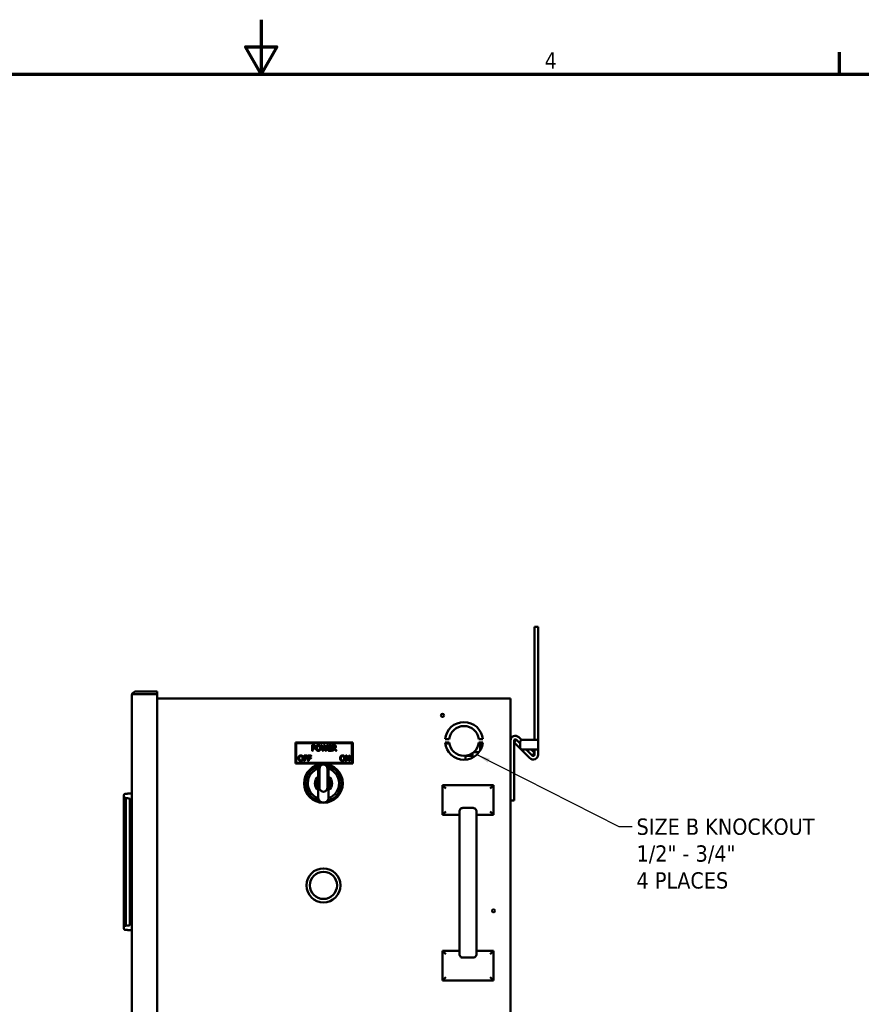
# Model space of a CAD drawing. Header units: inches. Extents: x 0 to 136, y 2 to 86.
# Tile 26 of 27: x 61 to 86, y 57 to 86. Entities that reach past the tile are written whole.
import ezdxf

# ---------------------------------------------------------------- set-up
doc = ezdxf.new("R2010")
doc.units = ezdxf.units.IN
doc.header["$LTSCALE"] = 4
doc.header["$MEASUREMENT"] = 0
for name, color, linetype, lineweight in [('Border (ANSI)', 7, 'Continuous', 70), ('Symbol (ANSI)', 7, 'Continuous', 25), ('Visible (ANSI)', 7, 'Continuous', 50)]:
    doc.layers.add(name, color=color, linetype=linetype, lineweight=lineweight)
doc.styles.add('Dimension Text', font='tahoma.ttf')
doc.styles.add('Note Text (ANSI)', font='tahoma.ttf')
doc.dimstyles.new('Default (ANSI)$7', dxfattribs={"dimscale": 4, "dimtxt": 0.12, "dimasz": 0.098425, "dimexe": 0.125, "dimexo": 0.0625, "dimgap": 0.031496, "dimtad": 0, "dimtih": 1, "dimtoh": 1, "dimrnd": 1e-08, "dimzin": 4, "dimdsep": 46, "dimtxsty": 'Note Text (ANSI)', "dimcen": 0.09, "dimdle": 0.393701, "dimclrd": 256, "dimclre": 256, "dimclrt": 256, "dimadec": 0, "dimazin": 1, "dimtfac": 1, "dimtofl": 0, "dimtmove": 0, "dimatfit": 3, "dimfxl": 1, "dimtolj": 1, "dimtzin": 4, "dimlwd": -1, "dimlwe": -1, "dimarcsym": 0})

# ---------------------------------------------------------------- blocks, each defined once
blk = doc.blocks.new('Borders Default Border')
at = {"layer": 'Border (ANSI)'}
blk.add_line((21.25, 21), (21.25, 21.16), dxfattribs=at)
at = {"layer": 'Border (ANSI)', "flags": 128}
for points in [[(17, 21.4), (17, 21), (16.8845, 21.2), (17.1155, 21.2), (17, 21)], [(0.5, 1), (0.5, 21), (33.5, 21), (33.5, 1), (0.5, 1)]]:
    blk.add_lwpolyline(points, dxfattribs=at)
at = {"layer": 'Border (ANSI)', "insert": (19.0831, 21.04), "char_height": 0.12, "attachment_point": 7, "style": 'Dimension Text'}
blk.add_mtext('4', dxfattribs=at)

msp = doc.modelspace()

# ---------------------------------------------------------------- linework, layer by layer
at = {"layer": 'Visible (ANSI)'}
for p, q in [((76.035, 67.734), (76.139, 67.734)), ((76.035, 67.734), (76.035, 67.609)), ((76.035, 64.411), (76.035, 67.609)), ((76.139, 67.734), (76.139, 67.609)), ((76.139, 64.411), (76.139, 67.609)), ((64.305, 65.831), (64.942, 65.831)), ((64.942, 65.831), (64.942, 65.757)), ((64.192, 26.546), (64.192, 65.717)), ((64.305, 65.757), (64.199, 65.757)), ((64.199, 65.757), (64.305, 65.757)), ((64.305, 65.757), (64.942, 65.757)), ((64.305, 65.757), (64.942, 65.757)), ((64.942, 26.507), (64.942, 65.757)), ((75.215, 65.631), (64.942, 65.631)), ((75.328, 65.631), (75.215, 65.631)), ((75.328, 65.631), (75.328, 26.631)), ((70.69, 64.337), (69.003, 64.337)), ((69.026, 64.314), (69.003, 64.337)), ((69.003, 64.337), (69.003, 63.712)), ((69.026, 64.314), (70.667, 64.314)), ((69.026, 63.736), (69.026, 64.314)), ((70.667, 64.314), (70.69, 64.337)), ((70.667, 64.314), (70.667, 63.736)), ((70.69, 63.712), (70.69, 64.337)), ((73.525, 64.431), (73.407, 64.431)), ((73.407, 64.331), (73.525, 64.331)), ((74.512, 64.431), (74.394, 64.431)), ((74.394, 64.331), (74.512, 64.331)), ((75.432, 64.337), (75.505, 64.411)), ((75.432, 64.389), (75.432, 62.631)), ((75.894, 63.875), (75.432, 64.337)), ((75.499, 64.417), (75.505, 64.411)), ((75.609, 64.307), (75.505, 64.411)), ((75.573, 64.491), (75.654, 64.409)), ((75.609, 64.349), (75.609, 64.189)), ((75.996, 64.411), (75.672, 64.411)), ((76.139, 64.411), (75.996, 64.411)), ((76.035, 64.411), (76.139, 64.411)), ((76.035, 64.411), (76.035, 64.411)), ((76.139, 64.411), (76.139, 64.411)), ((76.139, 64.411), (76.139, 64.126)), ((69.495, 64.098), (69.495, 64.248)), ((69.5, 64.253), (69.535, 64.253)), ((69.511, 64.093), (69.5, 64.093)), ((69.516, 64.229), (69.516, 64.175)), ((69.516, 64.147), (69.516, 64.098)), ((69.534, 64.234), (69.521, 64.234)), ((69.521, 64.17), (69.531, 64.17)), ((69.534, 64.152), (69.521, 64.152)), ((69.799, 64.096), (69.76, 64.246)), ((69.765, 64.253), (69.777, 64.253)), ((69.782, 64.249), (69.808, 64.14)), ((69.819, 64.093), (69.804, 64.093)), ((69.818, 64.14), (69.844, 64.249)), ((69.85, 64.205), (69.824, 64.096)), ((69.849, 64.253), (69.863, 64.253)), ((69.887, 64.096), (69.86, 64.205)), ((69.867, 64.249), (69.894, 64.139)), ((69.907, 64.093), (69.891, 64.093)), ((69.903, 64.139), (69.93, 64.249)), ((69.95, 64.246), (69.912, 64.096)), ((69.935, 64.253), (69.945, 64.253)), ((69.971, 64.098), (69.971, 64.248)), ((69.976, 64.253), (70.066, 64.253)), ((70.066, 64.093), (69.976, 64.093)), ((69.992, 64.229), (69.992, 64.195)), ((69.992, 64.166), (69.992, 64.117)), ((70.066, 64.234), (69.997, 64.234)), ((69.997, 64.19), (70.06, 64.19)), ((70.06, 64.171), (69.997, 64.171)), ((69.997, 64.112), (70.066, 64.112)), ((70.065, 64.185), (70.065, 64.176)), ((70.071, 64.248), (70.071, 64.239)), ((70.071, 64.107), (70.071, 64.098)), ((70.094, 64.098), (70.094, 64.248)), ((70.099, 64.253), (70.135, 64.253)), ((70.11, 64.093), (70.099, 64.093)), ((70.115, 64.229), (70.115, 64.179)), ((70.115, 64.151), (70.115, 64.098)), ((70.136, 64.234), (70.12, 64.234)), ((70.12, 64.174), (70.134, 64.174)), ((70.137, 64.156), (70.12, 64.156)), ((70.189, 64.095), (70.141, 64.154)), ((70.165, 64.157), (70.211, 64.101)), ((70.207, 64.093), (70.193, 64.093)), ((73.41, 64.309), (73.528, 64.309)), ((74.213, 64.025), (74.213, 63.902)), ((74.241, 64.046), (74.401, 64.046)), ((74.391, 64.309), (74.416, 64.309)), ((74.432, 64.091), (74.432, 64.294)), ((75.672, 64.126), (75.996, 64.126)), ((75.968, 63.948), (75.79, 64.126)), ((75.937, 64.126), (76.035, 64.028)), ((76.035, 64.028), (75.962, 63.955)), ((76.139, 64.126), (75.996, 64.126)), ((76.035, 64.126), (76.035, 64.126)), ((76.035, 64.126), (76.139, 64.126)), ((76.035, 63.976), (76.035, 64.126)), ((76.139, 64.126), (76.139, 64.126)), ((76.139, 63.976), (76.139, 64.126)), ((69.026, 63.736), (69.003, 63.712)), ((70.667, 63.736), (69.026, 63.736)), ((69.258, 63.796), (69.258, 63.946)), ((69.263, 63.951), (69.349, 63.951)), ((69.275, 63.791), (69.263, 63.791)), ((69.28, 63.927), (69.28, 63.892)), ((69.28, 63.863), (69.28, 63.796)), ((69.349, 63.932), (69.285, 63.932)), ((69.285, 63.887), (69.346, 63.887)), ((69.346, 63.868), (69.285, 63.868)), ((69.351, 63.882), (69.351, 63.873)), ((69.354, 63.946), (69.354, 63.937)), ((69.373, 63.796), (69.373, 63.946)), ((69.378, 63.951), (69.464, 63.951)), ((69.389, 63.791), (69.378, 63.791)), ((69.394, 63.927), (69.394, 63.892)), ((69.394, 63.863), (69.394, 63.796)), ((69.464, 63.932), (69.399, 63.932)), ((69.399, 63.887), (69.461, 63.887)), ((69.461, 63.868), (69.399, 63.868)), ((69.466, 63.882), (69.466, 63.873)), ((69.469, 63.946), (69.469, 63.937)), ((70.484, 63.796), (70.484, 63.946)), ((70.489, 63.951), (70.511, 63.951)), ((70.499, 63.791), (70.489, 63.791)), ((70.504, 63.908), (70.504, 63.796)), ((70.574, 63.794), (70.514, 63.911)), ((70.516, 63.948), (70.569, 63.843)), ((70.594, 63.791), (70.578, 63.791)), ((70.579, 63.845), (70.579, 63.946)), ((70.584, 63.951), (70.594, 63.951)), ((70.599, 63.946), (70.599, 63.796)), ((70.667, 63.736), (70.69, 63.712)), ((74.004, 63.945), (74.004, 63.829)), ((74.213, 63.945), (74.004, 63.945)), ((74.213, 63.902), (74.238, 63.902)), ((74.213, 63.902), (74.213, 63.888)), ((69.003, 63.712), (70.69, 63.712)), ((69.674, 63.566), (69.674, 63.567)), ((69.674, 63.567), (69.674, 63.566)), ((69.678, 63.567), (69.674, 63.567)), ((69.675, 63.553), (69.695, 63.553)), ((69.689, 63.307), (69.675, 63.553)), ((69.675, 63.332), (69.675, 63.553)), ((69.695, 63.553), (69.706, 63.355)), ((69.71, 63.564), (69.71, 63.005)), ((69.946, 63.005), (69.946, 63.564)), ((69.95, 63.355), (69.95, 63.564)), ((69.95, 63.355), (69.961, 63.553)), ((69.961, 63.553), (69.961, 63.564)), ((69.961, 63.553), (69.981, 63.553)), ((69.981, 63.553), (69.967, 63.307)), ((69.978, 63.567), (69.981, 63.567)), ((69.981, 63.567), (69.981, 63.566)), ((69.981, 63.566), (69.981, 63.567)), ((69.981, 63.553), (69.981, 63.332)), ((69.675, 63.29), (69.675, 63.332)), ((69.675, 62.972), (69.675, 63.29)), ((69.706, 63.355), (69.71, 63.355)), ((69.946, 63.355), (69.95, 63.355)), ((69.981, 63.332), (69.981, 63.29)), ((69.981, 63.29), (69.981, 62.972)), ((69.675, 62.931), (69.675, 62.972)), ((69.981, 62.972), (69.981, 62.931)), ((73.328, 63.081), (74.828, 63.081)), ((73.328, 62.206), (73.328, 63.081)), ((73.428, 62.981), (73.328, 63.081)), ((74.728, 62.981), (74.828, 63.081)), ((74.828, 63.081), (74.828, 62.206)), ((63.954, 62.768), (63.954, 62.752)), ((63.954, 62.752), (63.954, 62.733)), ((63.954, 62.733), (63.954, 62.702)), ((63.954, 58.944), (63.954, 62.702)), ((64.013, 62.71), (64.013, 58.937)), ((64.192, 62.831), (64.133, 62.831)), ((64.133, 62.673), (64.133, 58.973)), ((75.432, 62.631), (75.328, 62.631)), ((73.428, 62.306), (73.328, 62.206)), ((73.828, 62.307), (73.828, 62.206)), ((74.228, 62.408), (73.928, 62.408)), ((74.328, 62.307), (74.328, 62.206)), ((74.728, 62.306), (74.828, 62.206)), ((73.828, 62.206), (73.328, 62.206)), ((73.828, 62.206), (73.828, 61.016)), ((74.828, 62.206), (74.328, 62.206)), ((74.328, 61.016), (74.328, 62.206)), ((73.828, 61.016), (73.828, 59.397)), ((74.328, 59.397), (74.328, 61.016)), ((73.828, 59.397), (73.828, 58.206)), ((74.328, 58.206), (74.328, 59.397)), ((63.954, 58.944), (63.954, 58.913)), ((63.954, 58.913), (63.954, 58.894)), ((63.954, 58.894), (63.954, 58.878)), ((64.192, 58.815), (64.133, 58.815)), ((73.328, 58.206), (73.828, 58.206)), ((73.328, 57.331), (73.328, 58.206)), ((73.428, 58.106), (73.328, 58.206)), ((73.828, 58.206), (73.828, 58.106)), ((74.228, 58.005), (73.928, 58.005)), ((74.328, 58.206), (74.828, 58.206)), ((74.328, 58.206), (74.328, 58.106)), ((74.728, 58.106), (74.828, 58.206)), ((74.828, 58.206), (74.828, 57.331)), ((73.428, 57.431), (73.328, 57.331)), ((74.728, 57.431), (74.828, 57.331)), ((74.828, 57.331), (73.328, 57.331))]:
    msp.add_line(p, q, dxfattribs=at)
for centre, radius in [((73.328, 65.131), 0.0455), ((69.828, 63.131), 0.571), ((69.828, 63.131), 0.567), ((69.828, 60.131), 0.5), ((69.828, 60.131), 0.4), ((74.828, 59.381), 0.0455)]:
    msp.add_circle(centre, radius, dxfattribs=at)
for centre, radius, start, end in [((64.305, 65.717), 0.113, 90, 159.669), ((64.305, 65.717), 0.113, 159.669, 180), ((64.305, 65.717), 0.0394, 90, 93.6229), ((73.96, 64.381), 0.555, 5.1735, 174.8265), ((73.96, 64.381), 0.438, 6.5624, 173.4376), ((73.96, 64.381), 0.555, 185.1735, 354.8265), ((73.96, 64.381), 0.438, 186.5624, 353.4376), ((75.471, 64.389), 0.143, 45, 180), ((75.471, 64.389), 0.0394, 45, 180), ((75.672, 64.349), 0.0625, 90, 180), ((69.5, 64.248), 0.005, 90, 180), ((69.5, 64.098), 0.005, 180, 270), ((69.511, 64.098), 0.005, 270, 0), ((69.521, 64.229), 0.005, 90, 180), ((69.521, 64.175), 0.005, 180, 270), ((69.521, 64.147), 0.005, 90, 180), ((69.765, 64.248), 0.005, 90, 194.3199), ((69.777, 64.248), 0.005, 13.627, 90), ((69.804, 64.098), 0.005, 194.3199, 270), ((69.813, 64.141), 0.005, 193.627, 346.4788), ((69.819, 64.098), 0.005, 270, 346.5974), ((69.849, 64.248), 0.005, 90, 166.4788), ((69.855, 64.204), 0.005, 13.7726, 166.5974), ((69.863, 64.248), 0.005, 13.4748, 90), ((69.891, 64.098), 0.005, 193.7726, 270), ((69.899, 64.14), 0.005, 193.4748, 346.5776), ((69.907, 64.098), 0.005, 270, 345.8982), ((69.935, 64.248), 0.005, 90, 166.5776), ((69.945, 64.248), 0.005, 345.8982, 90), ((69.976, 64.248), 0.005, 90, 180), ((69.976, 64.098), 0.005, 180, 270), ((69.997, 64.229), 0.005, 90, 180), ((69.997, 64.195), 0.005, 180, 270), ((69.997, 64.166), 0.005, 90, 180), ((69.997, 64.117), 0.005, 180, 270), ((70.06, 64.185), 0.005, 0, 90), ((70.06, 64.176), 0.005, 270, 0), ((70.066, 64.248), 0.005, 0, 90), ((70.066, 64.239), 0.005, 270, 0), ((70.066, 64.107), 0.005, 0, 90), ((70.066, 64.098), 0.005, 270, 0), ((70.099, 64.248), 0.005, 90, 180), ((70.099, 64.098), 0.005, 180, 270), ((70.11, 64.098), 0.005, 270, 0), ((70.12, 64.229), 0.005, 90, 180), ((70.12, 64.179), 0.005, 180, 270), ((70.12, 64.151), 0.005, 90, 180), ((70.137, 64.151), 0.005, 38.46, 90), ((70.193, 64.098), 0.005, 218.46, 270), ((70.207, 64.098), 0.005, 270, 39.2662), ((74.416, 64.294), 0.0156, 0, 90), ((75.672, 64.189), 0.0625, 180, 270), ((69.263, 63.946), 0.005, 90, 180), ((69.263, 63.796), 0.005, 180, 270), ((69.275, 63.796), 0.005, 270, 0), ((69.285, 63.927), 0.005, 90, 180), ((69.285, 63.892), 0.005, 180, 270), ((69.285, 63.863), 0.005, 90, 180), ((69.346, 63.882), 0.005, 0, 90), ((69.346, 63.873), 0.005, 270, 0), ((69.349, 63.946), 0.005, 0, 90), ((69.349, 63.937), 0.005, 270, 0), ((69.378, 63.946), 0.005, 90, 180), ((69.378, 63.796), 0.005, 180, 270), ((69.389, 63.796), 0.005, 270, 0), ((69.399, 63.927), 0.005, 90, 180), ((69.399, 63.892), 0.005, 180, 270), ((69.399, 63.863), 0.005, 90, 180), ((69.461, 63.882), 0.005, 0, 90), ((69.461, 63.873), 0.005, 270, 0), ((69.464, 63.946), 0.005, 0, 90), ((69.464, 63.937), 0.005, 270, 0), ((70.489, 63.946), 0.005, 90, 180), ((70.489, 63.796), 0.005, 180, 270), ((70.499, 63.796), 0.005, 270, 0), ((70.509, 63.908), 0.005, 27.165, 180), ((70.511, 63.946), 0.005, 26.9624, 90), ((70.574, 63.845), 0.005, 206.9624, 0), ((70.578, 63.796), 0.005, 207.165, 270), ((70.584, 63.946), 0.005, 90, 180), ((70.594, 63.946), 0.005, 0, 90), ((70.594, 63.796), 0.005, 270, 0), ((75.996, 63.976), 0.143, 225, 0), ((75.996, 63.976), 0.0394, 225, 0), ((69.828, 63.131), 0.547, 98.1849, 260.9812), ((69.828, 63.131), 0.547, 98.2299, 260.9311), ((69.828, 63.131), 0.544, 98.8829, 260.2021), ((69.828, 63.131), 0.527, 101.4561, 257.2959), ((69.828, 63.131), 0.461, 106.7633, 250.8346), ((69.828, 63.564), 0.118, 0, 180), ((69.828, 63.131), 0.547, 279.0689, 81.7701), ((69.828, 63.131), 0.547, 279.0188, 81.8151), ((69.828, 63.131), 0.544, 279.7979, 81.1171), ((69.828, 63.131), 0.527, 282.7041, 78.5439), ((69.828, 63.131), 0.461, 289.1654, 73.2367), ((69.829, 63.564), 0.132, 0.0033, 3.4664), ((69.828, 63.131), 0.252, 127.3261, 232.6739), ((69.828, 63.131), 0.22, 133.8659, 226.1341), ((69.828, 63.131), 0.252, 307.3261, 52.6739), ((69.828, 63.131), 0.22, 313.8659, 46.1341), ((69.828, 63.005), 0.118, 180, 212.4444), ((69.828, 63.005), 0.118, 212.4444, 327.5556), ((69.828, 63.005), 0.118, 327.5556, 0), ((69.828, 63.131), 0.544, 275.8134, 275.8135)]:
    msp.add_arc(centre, radius, start, end, dxfattribs=at)
for centre, major_axis, ratio, start_param, end_param in [((64.305, 65.717), (0.113, 0), 0.998002, 2.78675, 3.141593), ((69.728, 63.308), (-0.0394, 0), 0.57735, 0.032247, 1.083473), ((69.928, 63.308), (-0.0394, 0), 0.57735, 2.058119, 3.109346), ((59.623, 62.673), (4.509, 0), 0.034922, 0, 0.231379), ((59.623, 58.973), (-4.509, 0), 0.034922, 2.910214, 3.141593)]:
    msp.add_ellipse(centre, major_axis=major_axis, ratio=ratio, start_param=start_param, end_param=end_param, dxfattribs=at)
for points in [[(69.531, 64.17), (69.544, 64.17), (69.56, 64.175), (69.565, 64.18)], [(69.563, 64.228), (69.557, 64.232), (69.544, 64.234), (69.534, 64.234)], [(69.582, 64.169), (69.574, 64.161), (69.552, 64.152), (69.534, 64.152)], [(69.535, 64.253), (69.55, 64.253), (69.57, 64.248), (69.577, 64.243)], [(69.574, 64.204), (69.574, 64.212), (69.568, 64.224), (69.563, 64.228)], [(69.565, 64.18), (69.57, 64.185), (69.574, 64.196), (69.574, 64.204)], [(69.577, 64.243), (69.586, 64.237), (69.596, 64.218), (69.596, 64.204)], [(69.596, 64.204), (69.596, 64.194), (69.589, 64.175), (69.582, 64.169)], [(69.607, 64.173), (69.607, 64.193), (69.617, 64.223), (69.627, 64.234)], [(69.626, 64.111), (69.617, 64.122), (69.607, 64.153), (69.607, 64.173)], [(69.678, 64.089), (69.662, 64.089), (69.636, 64.1), (69.626, 64.111)], [(69.627, 64.234), (69.636, 64.245), (69.662, 64.256), (69.678, 64.256)], [(69.643, 64.221), (69.636, 64.213), (69.63, 64.188), (69.63, 64.173)], [(69.63, 64.173), (69.63, 64.141), (69.656, 64.108), (69.678, 64.108)], [(69.678, 64.238), (69.667, 64.238), (69.649, 64.23), (69.643, 64.221)], [(69.678, 64.256), (69.694, 64.256), (69.721, 64.245), (69.73, 64.234)], [(69.714, 64.221), (69.707, 64.229), (69.689, 64.238), (69.678, 64.238)], [(69.678, 64.108), (69.7, 64.108), (69.727, 64.141), (69.727, 64.173)], [(69.73, 64.111), (69.72, 64.1), (69.694, 64.089), (69.678, 64.089)], [(69.727, 64.173), (69.727, 64.188), (69.72, 64.213), (69.714, 64.221)], [(69.73, 64.234), (69.739, 64.224), (69.749, 64.193), (69.749, 64.173)], [(69.749, 64.173), (69.749, 64.153), (69.739, 64.122), (69.73, 64.111)], [(70.134, 64.174), (70.143, 64.174), (70.158, 64.177), (70.163, 64.182)], [(70.135, 64.253), (70.149, 64.253), (70.168, 64.25), (70.176, 64.244)], [(70.162, 64.229), (70.157, 64.232), (70.145, 64.234), (70.136, 64.234)], [(70.172, 64.208), (70.172, 64.215), (70.167, 64.225), (70.162, 64.229)], [(70.163, 64.182), (70.168, 64.187), (70.172, 64.199), (70.172, 64.208)], [(70.176, 64.244), (70.184, 64.239), (70.194, 64.222), (70.194, 64.209)], [(69.094, 63.871), (69.094, 63.891), (69.103, 63.922), (69.113, 63.933)], [(69.113, 63.809), (69.103, 63.82), (69.094, 63.851), (69.094, 63.871)], [(69.113, 63.933), (69.122, 63.943), (69.148, 63.954), (69.164, 63.954)], [(69.164, 63.788), (69.148, 63.788), (69.122, 63.799), (69.113, 63.809)], [(69.129, 63.919), (69.122, 63.911), (69.116, 63.887), (69.116, 63.871)], [(69.116, 63.871), (69.116, 63.84), (69.142, 63.806), (69.164, 63.806)], [(69.164, 63.936), (69.153, 63.936), (69.135, 63.928), (69.129, 63.919)], [(69.164, 63.954), (69.181, 63.954), (69.207, 63.943), (69.216, 63.933)], [(69.2, 63.919), (69.193, 63.928), (69.175, 63.936), (69.164, 63.936)], [(69.164, 63.806), (69.186, 63.806), (69.213, 63.84), (69.213, 63.871)], [(69.216, 63.809), (69.206, 63.798), (69.18, 63.788), (69.164, 63.788)], [(69.213, 63.871), (69.213, 63.887), (69.206, 63.911), (69.2, 63.919)], [(69.216, 63.933), (69.225, 63.922), (69.235, 63.891), (69.235, 63.871)], [(69.235, 63.871), (69.235, 63.852), (69.225, 63.82), (69.216, 63.809)], [(70.32, 63.871), (70.32, 63.891), (70.329, 63.922), (70.339, 63.933)], [(70.339, 63.809), (70.329, 63.82), (70.32, 63.851), (70.32, 63.871)], [(70.339, 63.933), (70.348, 63.943), (70.374, 63.954), (70.39, 63.954)], [(70.39, 63.788), (70.374, 63.788), (70.348, 63.799), (70.339, 63.809)], [(70.355, 63.919), (70.348, 63.911), (70.342, 63.887), (70.342, 63.871)], [(70.342, 63.871), (70.342, 63.84), (70.368, 63.806), (70.39, 63.806)], [(70.39, 63.936), (70.379, 63.936), (70.361, 63.928), (70.355, 63.919)], [(70.39, 63.954), (70.407, 63.954), (70.433, 63.943), (70.442, 63.933)], [(70.426, 63.919), (70.419, 63.928), (70.401, 63.936), (70.39, 63.936)], [(70.39, 63.806), (70.412, 63.806), (70.439, 63.84), (70.439, 63.871)], [(70.442, 63.809), (70.432, 63.798), (70.406, 63.788), (70.39, 63.788)], [(70.439, 63.871), (70.439, 63.887), (70.432, 63.911), (70.426, 63.919)], [(70.442, 63.933), (70.451, 63.922), (70.461, 63.891), (70.461, 63.871)], [(70.461, 63.871), (70.461, 63.852), (70.451, 63.82), (70.442, 63.809)]]:
    msp.add_open_spline(points, degree=2, dxfattribs=at)
for points, degree, knots in [([(69.569, 64.177), (69.569, 64.177), (69.569, 64.177), (69.568, 64.177), (69.568, 64.177), (69.567, 64.178), (69.566, 64.179), (69.566, 64.179), (69.565, 64.18), (69.565, 64.18), (69.565, 64.18), (69.565, 64.18)], 3, [-0.02001271, -0.02001271, -0.02001271, -0.02001271, -0.01992011, -0.01992011, -0.01488331, -0.01488331, -0.00992189, -0.00992189, -0.00496084, -0.00496084, 0, 0, 0, 0]), ([(69.63, 64.231), (69.63, 64.231), (69.63, 64.231), (69.63, 64.232), (69.629, 64.232), (69.628, 64.233), (69.628, 64.233), (69.627, 64.234), (69.627, 64.234), (69.627, 64.234), (69.627, 64.234), (69.627, 64.234)], 3, [-0.0000926, -0.0000926, -0.0000926, -0.0000926, 0, 0, 0.00503705, 0.00503705, 0.00999849, 0.00999849, 0.01495953, 0.01495953, 0.01992038, 0.01992038, 0.01992038, 0.01992038]), ([(69.726, 64.231), (69.726, 64.231), (69.726, 64.231), (69.726, 64.232), (69.727, 64.232), (69.728, 64.233), (69.728, 64.233), (69.729, 64.234), (69.729, 64.234), (69.73, 64.234), (69.73, 64.234), (69.73, 64.234)], 3, [-0.02001256, -0.02001256, -0.02001256, -0.02001256, -0.01991996, -0.01991996, -0.0148834, -0.0148834, -0.00992208, -0.00992208, -0.00496099, -0.00496099, 0, 0, 0, 0]), ([(70.166, 64.179), (70.166, 64.179), (70.166, 64.179), (70.166, 64.179), (70.165, 64.18), (70.165, 64.181), (70.164, 64.181), (70.164, 64.182), (70.163, 64.182), (70.163, 64.182), (70.163, 64.182), (70.163, 64.182)], 3, [-0.0000926, -0.0000926, -0.0000926, -0.0000926, 0, 0, 0.0050371, 0.0050371, 0.00999863, 0.00999863, 0.01495965, 0.01495965, 0.01992037, 0.01992037, 0.01992037, 0.01992037]), ([(70.165, 64.157), (70.165, 64.158), (70.164, 64.158), (70.164, 64.159), (70.164, 64.16), (70.164, 64.161), (70.164, 64.162), (70.165, 64.163), (70.165, 64.164), (70.166, 64.164), (70.166, 64.165), (70.167, 64.165)], 3, [0, 0, 0, 0, 0.00496118, 0.00496118, 0.00992237, 0.00992237, 0.01488355, 0.01488355, 0.01888589, 0.01888589, 0.02288822, 0.02288822, 0.02288822, 0.02288822]), ([(70.194, 64.209), (70.194, 64.192), (70.178, 64.17), (70.167, 64.165)], 2, [0, 0, 0, 1, 1.800624, 1.800624, 1.800624]), ([(69.116, 63.929), (69.116, 63.929), (69.116, 63.929), (69.116, 63.93), (69.115, 63.93), (69.115, 63.931), (69.114, 63.932), (69.113, 63.932), (69.113, 63.932), (69.113, 63.933), (69.113, 63.933), (69.113, 63.933)], 3, [-0.0000926, -0.0000926, -0.0000926, -0.0000926, 0, 0, 0.00503705, 0.00503705, 0.00999849, 0.00999849, 0.01495953, 0.01495953, 0.01992038, 0.01992038, 0.01992038, 0.01992038]), ([(69.212, 63.929), (69.212, 63.929), (69.212, 63.929), (69.213, 63.93), (69.213, 63.93), (69.214, 63.931), (69.214, 63.931), (69.215, 63.932), (69.215, 63.932), (69.216, 63.933), (69.216, 63.933), (69.216, 63.933)], 3, [-0.02001256, -0.02001256, -0.02001256, -0.02001256, -0.01991996, -0.01991996, -0.0148834, -0.0148834, -0.00992208, -0.00992208, -0.00496099, -0.00496099, 0, 0, 0, 0]), ([(70.342, 63.929), (70.342, 63.929), (70.342, 63.929), (70.342, 63.93), (70.341, 63.93), (70.341, 63.931), (70.34, 63.932), (70.339, 63.932), (70.339, 63.932), (70.339, 63.933), (70.339, 63.933), (70.339, 63.933)], 3, [-0.0000926, -0.0000926, -0.0000926, -0.0000926, 0, 0, 0.00503705, 0.00503705, 0.00999849, 0.00999849, 0.01495953, 0.01495953, 0.01992038, 0.01992038, 0.01992038, 0.01992038]), ([(70.438, 63.929), (70.438, 63.929), (70.438, 63.929), (70.439, 63.93), (70.439, 63.93), (70.44, 63.931), (70.44, 63.931), (70.441, 63.932), (70.441, 63.932), (70.442, 63.933), (70.442, 63.933), (70.442, 63.933)], 3, [-0.02001256, -0.02001256, -0.02001256, -0.02001256, -0.01991996, -0.01991996, -0.0148834, -0.0148834, -0.00992208, -0.00992208, -0.00496099, -0.00496099, 0, 0, 0, 0]), ([(69.962, 63.572), (69.961, 63.587), (69.954, 63.618), (69.926, 63.661), (69.881, 63.691), (69.828, 63.702), (69.775, 63.691), (69.73, 63.661), (69.702, 63.618), (69.695, 63.587), (69.694, 63.572)], 3, [0.0090715, 0.0090715, 0.0090715, 0.0090715, 0.0601439, 0.1202878, 0.1804318, 0.2405757, 0.3007196, 0.3608635, 0.4210074, 0.4720799, 0.4720799, 0.4720799, 0.4720799]), ([(69.695, 63.572), (69.695, 63.57), (69.695, 63.567), (69.695, 63.561), (69.695, 63.557), (69.695, 63.553)], 3, [0.47177695, 0.47177695, 0.47177695, 0.47177695, 0.48115135, 0.48115135, 0.4944583, 0.4944583, 0.4944583, 0.4944583]), ([(69.706, 63.355), (69.706, 63.422), (69.706, 63.488), (69.706, 63.569), (69.706, 63.587), (69.72, 63.624), (69.729, 63.637), (69.75, 63.66), (69.763, 63.669), (69.792, 63.682), (69.808, 63.686), (69.839, 63.687), (69.855, 63.684), (69.885, 63.674), (69.898, 63.665), (69.922, 63.644), (69.931, 63.631), (69.942, 63.61), (69.945, 63.601), (69.949, 63.583), (69.95, 63.574), (69.95, 63.564)], 3, [0.000001, 0.000001, 0.000001, 0.000001, 0.506087, 0.506087, 0.61786, 0.61786, 0.70282, 0.70282, 0.804761, 0.804761, 0.9279, 0.9279, 1.077366, 1.077366, 1.25847, 1.25847, 1.476573, 1.476573, 1.616189, 1.616189, 1.757351, 1.757351, 1.757351, 1.757351]), ([(69.675, 62.931), (69.675, 62.86), (69.675, 62.789), (69.675, 62.711), (69.676, 62.704), (69.677, 62.696)], 3, [0.31751174, 0.31751174, 0.31751174, 0.31751174, 0.40483348, 0.40483348, 0.41368517, 0.41368517, 0.41368517, 0.41368517]), ([(69.979, 62.696), (69.98, 62.704), (69.981, 62.711), (69.981, 62.789), (69.981, 62.86), (69.981, 62.931)], 3, [0.58631483, 0.58631483, 0.58631483, 0.58631483, 0.59516652, 0.59516652, 0.68248826, 0.68248826, 0.68248826, 0.68248826]), ([(64.013, 62.827), (64.008, 62.827), (63.999, 62.826), (63.986, 62.821), (63.976, 62.814), (63.966, 62.805), (63.959, 62.794), (63.955, 62.782), (63.954, 62.773), (63.954, 62.768)], 3, [0.0000003, 0.0000003, 0.0000003, 0.0000003, 0.1662714, 0.2850324, 0.427626, 0.5704128, 0.7133999, 0.8327057, 1, 1, 1, 1]), ([(63.954, 62.702), (63.954, 62.702), (63.954, 62.702), (63.954, 62.703), (63.955, 62.704), (63.962, 62.706), (63.966, 62.707), (63.977, 62.708), (63.983, 62.709), (63.998, 62.709), (64.005, 62.71), (64.013, 62.71)], 3, [-0.0008582, -0.0008582, -0.0008582, -0.0008582, 0, 0, 0.0611077, 0.0611077, 0.1199358, 0.1199358, 0.1783673, 0.1783673, 0.2366213, 0.2366213, 0.2366213, 0.2366213]), ([(64.133, 62.831), (64.133, 62.831), (64.133, 62.831), (64.132, 62.831), (64.131, 62.831), (64.13, 62.831), (64.129, 62.831), (64.128, 62.831), (64.127, 62.831), (64.125, 62.831), (64.124, 62.831), (64.123, 62.831), (64.121, 62.83), (64.12, 62.83), (64.118, 62.83), (64.117, 62.83), (64.115, 62.83), (64.114, 62.83), (64.113, 62.83), (64.111, 62.83), (64.11, 62.83), (64.108, 62.83), (64.107, 62.83), (64.105, 62.83), (64.104, 62.83), (64.102, 62.83), (64.101, 62.83), (64.099, 62.83), (64.098, 62.83), (64.096, 62.83), (64.095, 62.83), (64.093, 62.83), (64.092, 62.829), (64.09, 62.829), (64.089, 62.829), (64.087, 62.829), (64.086, 62.829), (64.084, 62.829), (64.083, 62.829), (64.081, 62.829), (64.08, 62.829), (64.078, 62.829), (64.077, 62.829), (64.075, 62.829), (64.074, 62.829), (64.072, 62.829), (64.071, 62.829), (64.069, 62.829), (64.068, 62.829), (64.066, 62.829), (64.065, 62.829), (64.063, 62.828), (64.062, 62.828), (64.06, 62.828), (64.059, 62.828), (64.057, 62.828), (64.055, 62.828), (64.054, 62.828), (64.052, 62.828), (64.051, 62.828), (64.049, 62.828), (64.048, 62.828), (64.046, 62.828), (64.045, 62.828), (64.043, 62.828), (64.042, 62.828), (64.04, 62.828), (64.039, 62.828), (64.037, 62.828), (64.036, 62.828), (64.034, 62.827), (64.033, 62.827), (64.031, 62.827), (64.03, 62.827), (64.028, 62.827), (64.026, 62.827), (64.025, 62.827), (64.023, 62.827), (64.022, 62.827), (64.02, 62.827), (64.019, 62.827), (64.017, 62.827), (64.016, 62.827), (64.014, 62.827), (64.013, 62.827), (64.013, 62.827)], 3, [0, 0, 0, 0, 0.014214, 0.024322, 0.036444, 0.04856, 0.060666, 0.072767, 0.08486, 0.096943, 0.109015, 0.121079, 0.13314, 0.145198, 0.157254, 0.169307, 0.181358, 0.193407, 0.205454, 0.2175, 0.229546, 0.24159, 0.253635, 0.265678, 0.277722, 0.289765, 0.301807, 0.313849, 0.325891, 0.337932, 0.349973, 0.362014, 0.374055, 0.386095, 0.398136, 0.410176, 0.422215, 0.434255, 0.446295, 0.458334, 0.470373, 0.482412, 0.49445, 0.506489, 0.518527, 0.530566, 0.542604, 0.554642, 0.56668, 0.578717, 0.590755, 0.602793, 0.61483, 0.626867, 0.638905, 0.650942, 0.662979, 0.675016, 0.687053, 0.69909, 0.711127, 0.723163, 0.7352, 0.747237, 0.759273, 0.77131, 0.783346, 0.795383, 0.807419, 0.819456, 0.831492, 0.843528, 0.855565, 0.867601, 0.879638, 0.891674, 0.90371, 0.915746, 0.927783, 0.939819, 0.951855, 0.963891, 0.975928, 0.985958, 1, 1, 1, 1]), ([(69.676, 62.697), (69.678, 62.684), (69.686, 62.653), (69.715, 62.608), (69.767, 62.573), (69.828, 62.56), (69.889, 62.573), (69.94, 62.608), (69.97, 62.653), (69.978, 62.684), (69.98, 62.697)], 3, [0.4135472, 0.4135472, 0.4135472, 0.4135472, 0.4286251, 0.4524167, 0.4762084, 0.5, 0.5237916, 0.5475833, 0.5713749, 0.5864528, 0.5864528, 0.5864528, 0.5864528]), ([(73.828, 62.307), (73.828, 62.32), (73.831, 62.334), (73.84, 62.357), (73.849, 62.37), (73.866, 62.387), (73.878, 62.395), (73.901, 62.405), (73.916, 62.408), (73.928, 62.408)], 3, [-0.3773519, -0.3773519, -0.3773519, -0.3773519, -0.2824988, -0.2824988, -0.187997, -0.187997, -0.0938595, -0.0938595, 0, 0, 0, 0]), ([(74.228, 62.408), (74.24, 62.408), (74.255, 62.405), (74.278, 62.395), (74.29, 62.387), (74.307, 62.37), (74.316, 62.357), (74.325, 62.334), (74.328, 62.32), (74.328, 62.307)], 3, [-1.5097441, -1.5097441, -1.5097441, -1.5097441, -1.4158845, -1.4158845, -1.3217471, -1.3217471, -1.2272452, -1.2272452, -1.1323921, -1.1323921, -1.1323921, -1.1323921]), ([(64.013, 58.937), (64.005, 58.937), (63.998, 58.937), (63.983, 58.937), (63.977, 58.938), (63.966, 58.939), (63.962, 58.94), (63.955, 58.942), (63.954, 58.943), (63.954, 58.944), (63.954, 58.944), (63.954, 58.944)], 3, [0.2366212, 0.2366212, 0.2366212, 0.2366212, 0.2948752, 0.2948752, 0.3533067, 0.3533067, 0.4121348, 0.4121348, 0.4732425, 0.4732425, 0.4741007, 0.4741007, 0.4741007, 0.4741007]), ([(63.954, 58.878), (63.954, 58.872), (63.955, 58.862), (63.961, 58.848), (63.97, 58.836), (63.982, 58.827), (63.996, 58.821), (64.007, 58.819), (64.013, 58.819)], 3, [0, 0, 0, 0, 0.195185, 0.334303, 0.500977, 0.667386, 0.805966, 1, 1, 1, 1]), ([(64.013, 58.819), (64.013, 58.819), (64.014, 58.819), (64.016, 58.819), (64.017, 58.819), (64.019, 58.819), (64.02, 58.819), (64.022, 58.819), (64.023, 58.819), (64.025, 58.819), (64.026, 58.819), (64.028, 58.819), (64.03, 58.819), (64.031, 58.819), (64.033, 58.819), (64.034, 58.819), (64.036, 58.819), (64.037, 58.818), (64.039, 58.818), (64.04, 58.818), (64.042, 58.818), (64.043, 58.818), (64.045, 58.818), (64.046, 58.818), (64.048, 58.818), (64.049, 58.818), (64.051, 58.818), (64.052, 58.818), (64.054, 58.818), (64.055, 58.818), (64.057, 58.818), (64.059, 58.818), (64.06, 58.818), (64.062, 58.818), (64.063, 58.818), (64.065, 58.818), (64.066, 58.817), (64.068, 58.817), (64.069, 58.817), (64.071, 58.817), (64.072, 58.817), (64.074, 58.817), (64.075, 58.817), (64.077, 58.817), (64.078, 58.817), (64.08, 58.817), (64.081, 58.817), (64.083, 58.817), (64.084, 58.817), (64.086, 58.817), (64.087, 58.817), (64.089, 58.817), (64.09, 58.817), (64.092, 58.817), (64.093, 58.817), (64.095, 58.816), (64.096, 58.816), (64.098, 58.816), (64.099, 58.816), (64.101, 58.816), (64.102, 58.816), (64.104, 58.816), (64.105, 58.816), (64.107, 58.816), (64.108, 58.816), (64.11, 58.816), (64.111, 58.816), (64.113, 58.816), (64.114, 58.816), (64.115, 58.816), (64.117, 58.816), (64.118, 58.816), (64.12, 58.816), (64.121, 58.816), (64.123, 58.816), (64.124, 58.815), (64.125, 58.815), (64.127, 58.815), (64.128, 58.815), (64.129, 58.815), (64.13, 58.815), (64.131, 58.815), (64.132, 58.815), (64.133, 58.815), (64.133, 58.815), (64.133, 58.815)], 3, [0, 0, 0, 0, 0.0140234, 0.0240417, 0.0360651, 0.0480901, 0.0601169, 0.0721452, 0.084175, 0.0962061, 0.1082385, 0.120272, 0.1323066, 0.1443421, 0.1563785, 0.1684157, 0.1804535, 0.1924919, 0.2045308, 0.2165701, 0.2286097, 0.2406495, 0.2526894, 0.2647294, 0.2767695, 0.2888094, 0.3008493, 0.312889, 0.3249284, 0.3369676, 0.3490065, 0.361045, 0.3730832, 0.3851211, 0.3971585, 0.4091956, 0.4212324, 0.4332688, 0.4453048, 0.4573406, 0.4693762, 0.4814116, 0.4934469, 0.5054822, 0.5175176, 0.5295531, 0.5415889, 0.5536251, 0.5656619, 0.5776994, 0.5897377, 0.6017771, 0.6138177, 0.6258598, 0.6379036, 0.6499492, 0.6619971, 0.6740473, 0.6861003, 0.6981563, 0.7102155, 0.7222775, 0.7343413, 0.7464053, 0.7584681, 0.7705285, 0.782586, 0.7946402, 0.8066914, 0.8187402, 0.830788, 0.8428366, 0.8548873, 0.8669404, 0.8789966, 0.8910564, 0.90312, 0.9151889, 0.927264, 0.9393492, 0.9514473, 0.9635644, 0.9756904, 0.9857991, 1, 1, 1, 1]), ([(73.928, 58.005), (73.916, 58.005), (73.901, 58.008), (73.878, 58.017), (73.866, 58.026), (73.849, 58.043), (73.84, 58.056), (73.831, 58.079), (73.828, 58.093), (73.828, 58.106)], 3, [-1.5097441, -1.5097441, -1.5097441, -1.5097441, -1.4158845, -1.4158845, -1.3217471, -1.3217471, -1.2272452, -1.2272452, -1.1323921, -1.1323921, -1.1323921, -1.1323921]), ([(74.328, 58.106), (74.328, 58.093), (74.325, 58.079), (74.316, 58.056), (74.307, 58.043), (74.29, 58.026), (74.278, 58.017), (74.255, 58.008), (74.24, 58.005), (74.228, 58.005)], 3, [-0.3773519, -0.3773519, -0.3773519, -0.3773519, -0.2824988, -0.2824988, -0.187997, -0.187997, -0.0938595, -0.0938595, 0, 0, 0, 0])]:
    msp.add_open_spline(points, degree=degree, knots=knots, dxfattribs=at)

# ---------------------------------------------------------------- block references
at = {"xscale": 4, "yscale": 4, "zscale": 4}
msp.add_blockref('Borders Default Border', (0, 0), dxfattribs=at)

# ---------------------------------------------------------------- texts
at = {"layer": 'Symbol (ANSI)', "insert": (79.034, 62.098), "char_height": 0.48, "width": 5.52117, "attachment_point": 1, "line_spacing_factor": 0.987884, "style": 'Note Text (ANSI)'}
msp.add_mtext('\\fTahoma|b0|i0;SIZE B KNOCKOUT\\P\\fTahoma|b0|i0;1/2" - 3/4"\\P\\fTahoma|b0|i0;4 PLACES', dxfattribs=at)

# ---------------------------------------------------------------- leaders
at = {"layer": 'Symbol (ANSI)', "annotation_type": 0, "has_hookline": 1, "hookline_direction": 0, "text_width": 5.497}
msp.add_leader([(74.34, 63.978), (78.515, 61.858), (78.908, 61.858)], dimstyle='Default (ANSI)$7', override={"dimtad": 0}, dxfattribs=at)

doc.saveas('drawing.dxf')
